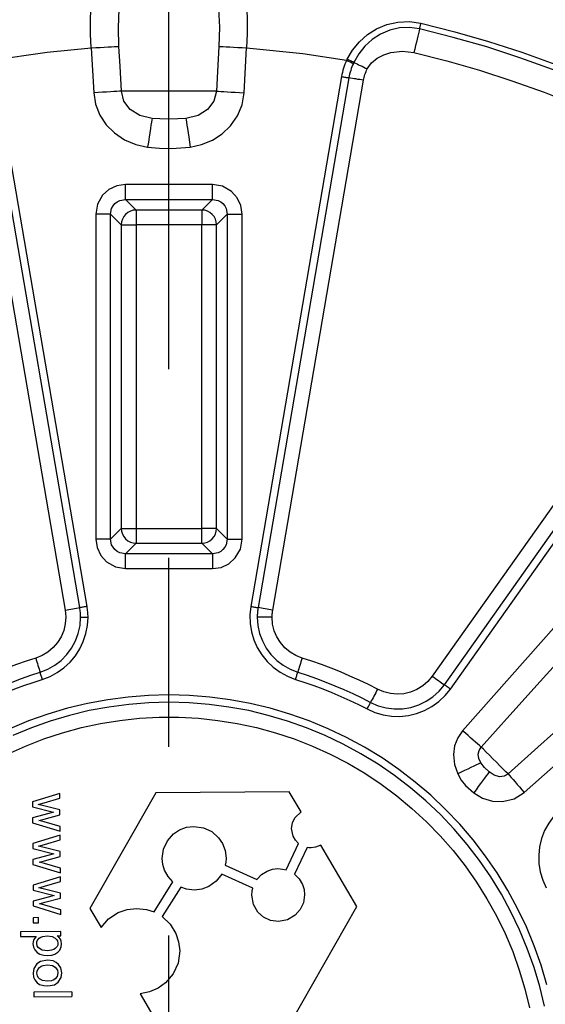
# Model space of a CAD drawing. Header units: millimetres. Extents: x 196 to 1773810, y -221320 to 153872.
# Tile 222 of 256: x 1163895 to 1164071, y -195476 to -195145. Entities that reach past the tile are written whole.
import ezdxf

# ---------------------------------------------------------------- set-up
doc = ezdxf.new("R2010")
doc.units = ezdxf.units.MM
doc.linetypes.add('CENTER', pattern=[50.8, 31.75, -6.35, 6.35, -6.35])
doc.layers.get('Defpoints').update_dxf_attribs({"lineweight": 18})
doc.layers.add('00_Основной', color=163, linetype='Continuous', lineweight=40)
doc.layers.add('ТМ-размеры', color=25, linetype='Continuous', lineweight=20)
doc.styles.add('SFINKS', font='SFINKS.shx', dxfattribs={"width": 0.7, "oblique": 15})
doc.dimstyles.new('кира-50', dxfattribs={"dimtxt": 150, "dimasz": 40, "dimexe": 15, "dimexo": 0, "dimgap": 20, "dimtad": 1, "dimdec": 0, "dimrnd": 5, "dimdsep": 46, "dimtxsty": 'SFINKS', "dimblk1": 'OBLIQUE', "dimblk2": 'OBLIQUE', "dimsah": 1, "dimcen": 2.5, "dimclrd": 252, "dimclre": 252, "dimclrt": 252, "dimadec": 0, "dimazin": 0, "dimtfac": 1, "dimtdec": 0, "dimtofl": 0, "dimtmove": 0, "dimatfit": 3, "dimldrblk": 'OBLIQUE', "dimfxl": 15, "dimtfill": 1, "dimtolj": 1, "dimtzin": 0, "dimlwd": 20, "dimlwe": 20, "dimarcsym": 0})

# ---------------------------------------------------------------- blocks, each defined once
blk = doc.blocks.new('_Oblique')
at = {"color": 0, "linetype": 'ByBlock', "lineweight": -2}
blk.add_line((-0.5, -0.5), (0.5, 0.5), dxfattribs=at)
blk = doc.blocks.new('*D60')
at = {"layer": 'Defpoints', "color": 0, "linetype": 'ByBlock', "lineweight": 50, "transparency": 16777216}
for p in [(1164814.67, -194508.84), (1163074.58, -195856.77), (1164814.67, -195857.67)]:
    blk.add_point(p, dxfattribs=at)
at = {"layer": 'ТМ-размеры', "color": 252, "linetype": 'ByBlock', "lineweight": 20, "transparency": 16777216}
for p, q in [((1163074.58, -195856.77), (1163074.58, -194493.84)), ((1164814.67, -195857.67), (1164814.67, -194493.84)), ((1163074.58, -194508.84), (1164814.67, -194508.84))]:
    blk.add_line(p, q, dxfattribs=at)
at = {"layer": 'ТМ-размеры', "color": 252, "linetype": 'ByBlock', "lineweight": 20, "transparency": 16777216, "xscale": 40, "yscale": 40, "zscale": 40, "rotation": 180}
blk.add_blockref('_Oblique', (1163074.58, -194508.84), dxfattribs=at)
at = {"layer": 'ТМ-размеры', "color": 252, "linetype": 'ByBlock', "lineweight": 20, "transparency": 16777216, "xscale": 40, "yscale": 40, "zscale": 40}
blk.add_blockref('_Oblique', (1164814.67, -194508.84), dxfattribs=at)
at = {"layer": 'ТМ-размеры', "color": 252, "linetype": 'ByBlock', "transparency": 16777216, "insert": (1163944.63, -194413.84), "char_height": 150, "attachment_point": 5, "style": 'SFINKS', "bg_fill": 3, "box_fill_scale": 1.1, "bg_fill_color": 256, "bg_fill_true_color": 13158600, "bg_fill_transparency": 0}
blk.add_mtext('\\A1;1740', dxfattribs=at)
blk = doc.blocks.new('*D61')
at = {"layer": 'Defpoints', "color": 0, "linetype": 'ByBlock', "lineweight": 50, "transparency": 16777216}
for p in [(1163944.68, -194978.27), (1163944.68, -203390.23), (1165379.01, -203390.23)]:
    blk.add_point(p, dxfattribs=at)
at = {"layer": 'ТМ-размеры', "color": 252, "linetype": 'ByBlock', "lineweight": 20, "transparency": 16777216}
for p, q in [((1163944.68, -194978.27), (1165394.01, -194978.27)), ((1165379.01, -194978.27), (1165379.01, -203390.23)), ((1163944.68, -203390.23), (1165394.01, -203390.23))]:
    blk.add_line(p, q, dxfattribs=at)
at = {"layer": 'ТМ-размеры', "color": 252, "linetype": 'ByBlock', "lineweight": 20, "transparency": 16777216, "xscale": 40, "yscale": 40, "zscale": 40}
for p, rotation in [((1165379.01, -194978.27), 90), ((1165379.01, -203390.23), 270)]:
    blk.add_blockref('_Oblique', p, dxfattribs=dict(at, rotation=rotation))
at = {"layer": 'ТМ-размеры', "color": 252, "linetype": 'ByBlock', "transparency": 16777216, "insert": (1165284.01, -199184.25), "char_height": 150, "attachment_point": 5, "rotation": 90, "style": 'SFINKS', "bg_fill": 3, "box_fill_scale": 1.1, "bg_fill_color": 256, "bg_fill_true_color": 13158600, "bg_fill_transparency": 0}
blk.add_mtext('\\A1;8410', dxfattribs=at)

msp = doc.modelspace()

# ---------------------------------------------------------------- linework, layer by layer
at = {"color": 252, "linetype": 'CENTER', "lineweight": 25, "ltscale": 10}
msp.add_line((1163944.68, -203390.23, 0.2), (1163944.68, -194978.28, 0.2), dxfattribs=at)
at = {"layer": '00_Основной', "color": 252, "lineweight": 25, "ltscale": 10}
for p, q in [((1163918.58, -195154.23, 0.2), (1163919.42, -195169.3, 0.2)), ((1163969.93, -195169.3, 0.2), (1163970.78, -195154.23, 0.2)), ((1163879.29, -195165.12, 0.2), (1163909.8, -195343.29, 0.2)), ((1163914.71, -195342.44, 0.2), (1163884.2, -195164.29, 0.2)), ((1163917.18, -195342.02, 0.2), (1163886.66, -195163.87, 0.2)), ((1164002.69, -195163.87, 0.2), (1163972.17, -195342.02, 0.2)), ((1164005.15, -195164.29, 0.2), (1163974.64, -195342.44, 0.2)), ((1163979.55, -195343.29, 0.2), (1164010.06, -195165.12, 0.2)), ((1163959.3, -195200.17, 0.2), (1163930.05, -195200.17, 0.2)), ((1163930.05, -195205.16, 0.2), (1163959.3, -195205.16, 0.2)), ((1163930.05, -195205.16, 0.2), (1163933.63, -195208.74, 0.2)), ((1163959.3, -195205.16, 0.2), (1163955.72, -195208.74, 0.2)), ((1163920.1, -195210.14, 0.2), (1163920.1, -195319.37, 0.2)), ((1163925.07, -195319.37, 0.2), (1163925.07, -195210.14, 0.2)), ((1163925.07, -195210.14, 0.2), (1163928.65, -195213.71, 0.2)), ((1163955.72, -195208.74, 0.2), (1163933.63, -195208.74, 0.2)), ((1163964.28, -195210.14, 0.2), (1163960.7, -195213.71, 0.2)), ((1163964.28, -195210.14, 0.2), (1163964.28, -195319.37, 0.2)), ((1163969.26, -195319.37, 0.2), (1163969.26, -195210.14, 0.2)), ((1163928.65, -195213.71, 0.2), (1163928.65, -195315.8, 0.2)), ((1163933.63, -195213.71, 0.2), (1163933.63, -195315.8, 0.2)), ((1163955.72, -195213.71, 0.2), (1163933.63, -195213.71, 0.2)), ((1163955.72, -195315.8, 0.2), (1163955.72, -195213.71, 0.2)), ((1163960.7, -195315.8, 0.2), (1163960.7, -195213.71, 0.2)), ((1164137.54, -195217.92, 0.2), (1164033.13, -195365.47, 0.2)), ((1164037.21, -195368.36, 0.2), (1164141.6, -195220.8, 0.2)), ((1164039.24, -195369.8, 0.2), (1164143.65, -195222.24, 0.2)), ((1163925.07, -195319.37, 0.2), (1163928.65, -195315.8, 0.2)), ((1163933.63, -195315.8, 0.2), (1163955.72, -195315.8, 0.2)), ((1163964.28, -195319.37, 0.2), (1163960.7, -195315.8, 0.2)), ((1163933.63, -195320.78, 0.2), (1163930.05, -195324.35, 0.2)), ((1163933.63, -195320.78, 0.2), (1163955.72, -195320.78, 0.2)), ((1163959.3, -195324.35, 0.2), (1163955.72, -195320.78, 0.2)), ((1163959.3, -195324.35, 0.2), (1163930.05, -195324.35, 0.2)), ((1163930.05, -195329.33, 0.2), (1163959.3, -195329.33, 0.2)), ((1163908.04, -195404.91, 0.2), (1163898.81, -195407.78, 0.2)), ((1163902.72, -195408.06, 0.2), (1163908.04, -195406.55, 0.2)), ((1163908.04, -195406.55, 0.2), (1163908.04, -195404.91, 0.2)), ((1163940.27, -195404.67, 0.2), (1163918.14, -195443.66, 0.2)), ((1163985.1, -195404.33, 0.2), (1163940.27, -195404.67, 0.2)), ((1163989.09, -195411.12, 0.2), (1163985.1, -195404.33, 0.2)), ((1163898.81, -195407.78, 0.2), (1163898.82, -195409.43, 0.2)), ((1163898.82, -195409.43, 0.2), (1163905.95, -195411.25, 0.2)), ((1163900.74, -195408.6, 0.2), (1163902.72, -195408.06, 0.2)), ((1163908.06, -195410.48, 0.2), (1163902.65, -195409.06, 0.2)), ((1163904.37, -195411.63, 0.2), (1163898.85, -195413.14, 0.2)), ((1163898.85, -195413.14, 0.2), (1163898.86, -195414.76, 0.2)), ((1163902.73, -195413.52, 0.2), (1163908.08, -195412.1, 0.2)), ((1163905.95, -195411.25, 0.2), (1163904.37, -195411.63, 0.2)), ((1163908.08, -195412.1, 0.2), (1163908.06, -195410.48, 0.2)), ((1163898.86, -195414.76, 0.2), (1163908.12, -195417.58, 0.2)), ((1163900.97, -195413.98, 0.2), (1163902.73, -195413.52, 0.2)), ((1163902.76, -195414.51, 0.2), (1163900.97, -195413.98, 0.2)), ((1163908.11, -195416.06, 0.2), (1163902.76, -195414.51, 0.2)), ((1163908.12, -195417.58, 0.2), (1163908.11, -195416.06, 0.2)), ((1163908.14, -195418.91, 0.2), (1163898.92, -195421.78, 0.2)), ((1163908.15, -195420.55, 0.2), (1163908.14, -195418.91, 0.2)), ((1163898.92, -195421.78, 0.2), (1163898.92, -195423.44, 0.2)), ((1163900.84, -195422.61, 0.2), (1163902.83, -195422.07, 0.2)), ((1163908.18, -195424.48, 0.2), (1163902.76, -195423.07, 0.2)), ((1163902.83, -195422.07, 0.2), (1163908.15, -195420.55, 0.2)), ((1163984.04, -195430.6, 0.2), (1163988.22, -195421.7, 0.2)), ((1163991.07, -195423.07, 0.2), (1163986.83, -195432.08, 0.2)), ((1164007.8, -195442.98, 0.2), (1163995.67, -195422.31, 0.2)), ((1163898.92, -195423.44, 0.2), (1163906.05, -195425.25, 0.2)), ((1163904.47, -195425.63, 0.2), (1163898.95, -195427.14, 0.2)), ((1163902.83, -195427.53, 0.2), (1163908.19, -195426.09, 0.2)), ((1163906.05, -195425.25, 0.2), (1163904.47, -195425.63, 0.2)), ((1163908.19, -195426.09, 0.2), (1163908.18, -195424.48, 0.2)), ((1163898.95, -195427.14, 0.2), (1163898.96, -195428.76, 0.2)), ((1163898.96, -195428.76, 0.2), (1163908.23, -195431.6, 0.2)), ((1163901.08, -195428, 0.2), (1163902.83, -195427.53, 0.2)), ((1163902.87, -195428.5, 0.2), (1163901.08, -195428, 0.2)), ((1163908.22, -195430.07, 0.2), (1163902.87, -195428.5, 0.2)), ((1163963.61, -195429.08, 0.2), (1163974.19, -195433.87, 0.2)), ((1163908.23, -195432.92, 0.2), (1163899.02, -195435.77, 0.2)), ((1163908.23, -195431.6, 0.2), (1163908.22, -195430.07, 0.2)), ((1163908.25, -195434.56, 0.2), (1163908.23, -195432.92, 0.2)), ((1163972.82, -195436.73, 0.2), (1163962.45, -195432.03, 0.2)), ((1163899.02, -195435.77, 0.2), (1163899.03, -195437.44, 0.2)), ((1163900.95, -195436.6, 0.2), (1163902.93, -195436.07, 0.2)), ((1163902.93, -195436.07, 0.2), (1163908.25, -195434.56, 0.2)), ((1163939.67, -195444.75, 0.2), (1163945.99, -195434.67, 0.2)), ((1163948.63, -195436.42, 0.2), (1163942.42, -195446.33, 0.2)), ((1163899.03, -195437.44, 0.2), (1163906.16, -195439.26, 0.2)), ((1163904.58, -195439.64, 0.2), (1163899.06, -195441.15, 0.2)), ((1163908.28, -195438.5, 0.2), (1163902.86, -195437.07, 0.2)), ((1163906.16, -195439.26, 0.2), (1163904.58, -195439.64, 0.2)), ((1163908.29, -195440.1, 0.2), (1163908.28, -195438.5, 0.2)), ((1163899.06, -195441.15, 0.2), (1163899.08, -195442.76, 0.2)), ((1163899.08, -195442.76, 0.2), (1163908.33, -195445.6, 0.2)), ((1163901.18, -195442, 0.2), (1163902.94, -195441.53, 0.2)), ((1163902.97, -195442.52, 0.2), (1163901.18, -195442, 0.2)), ((1163902.94, -195441.53, 0.2), (1163908.29, -195440.1, 0.2)), ((1163908.32, -195444.07, 0.2), (1163902.97, -195442.52, 0.2)), ((1163985.69, -195481.97, 0.2), (1164007.8, -195442.98, 0.2)), ((1163908.33, -195445.6, 0.2), (1163908.32, -195444.07, 0.2)), ((1163918.14, -195443.66, 0.2), (1163921.88, -195450.01, 0.2)), ((1163900.88, -195446.68, 0.2), (1163899.1, -195446.7, 0.2)), ((1163899.1, -195446.7, 0.2), (1163899.12, -195448.47, 0.2)), ((1163899.12, -195448.47, 0.2), (1163900.9, -195448.46, 0.2)), ((1163900.9, -195448.46, 0.2), (1163900.88, -195446.68, 0.2)), ((1163908.38, -195451.38, 0.2), (1163894.83, -195451.48, 0.2)), ((1163894.83, -195451.48, 0.2), (1163894.84, -195453.04, 0.2)), ((1163894.84, -195453.04, 0.2), (1163900.12, -195453.02, 0.2)), ((1163907.18, -195452.82, 0.2), (1163908.39, -195452.8, 0.2)), ((1163908.39, -195452.8, 0.2), (1163908.38, -195451.38, 0.2)), ((1163912.04, -195471.64, 0.2), (1163899.29, -195471.73, 0.2)), ((1163899.29, -195471.73, 0.2), (1163899.3, -195473.3, 0.2)), ((1163912.04, -195471.64, 0.2), (1163912.04, -195473.21, 0.2)), ((1163934.96, -195472.29, 0.2), (1163940.86, -195482.31, 0.2)), ((1163899.3, -195473.3, 0.2), (1163912.04, -195473.21, 0.2))]:
    msp.add_line(p, q, dxfattribs=at)
at = {"layer": '00_Основной', "color": 252, "lineweight": 25, "ltscale": 10, "elevation": 0.2}
for points in [[(1163918.58, -195154.23), (1163918.38, -195149.6), (1163918.34, -195145.21), (1163918.46, -195141.13)], [(1163927.9, -195153.71), (1163927.73, -195147.33), (1163927.99, -195141.24)], [(1163961.35, -195141.2), (1163961.62, -195147.3), (1163961.45, -195153.71)], [(1163970.89, -195141.01), (1163971.02, -195145.11), (1163970.99, -195149.54), (1163970.78, -195154.23)], [(1164004.56, -195158.05), (1164006.4, -195154.98), (1164008.66, -195152.21), (1164011.39, -195149.77), (1164014.43, -195147.84), (1164017.92, -195146.36), (1164021.56, -195145.54), (1164025.48, -195145.37), (1164029.33, -195145.92)], [(1164028.88, -195147.81), (1164025.54, -195147.34), (1164022.15, -195147.51), (1164018.88, -195148.29), (1164015.8, -195149.61), (1164013, -195151.42), (1164010.52, -195153.65), (1164008.43, -195156.23), (1164006.82, -195159.1)], [(1164028.88, -195147.81), (1164028.72, -195148.53), (1164028.52, -195149.36), (1164028.3, -195150.28), (1164028.06, -195151.28), (1164027.81, -195152.35), (1164027.54, -195153.47), (1164027.27, -195154.61), (1164027.01, -195155.77)], [(1164028.88, -195147.81), (1164028.94, -195147.61), (1164028.98, -195147.41), (1164029.04, -195147.2), (1164029.08, -195146.96), (1164029.15, -195146.72), (1164029.21, -195146.47), (1164029.26, -195146.2), (1164029.33, -195145.92)], [(1164136.47, -195192.37), (1164126.42, -195186.39), (1164116.19, -195180.73), (1164105.77, -195175.41), (1164095.19, -195170.41), (1164084.47, -195165.77), (1164073.59, -195161.47), (1164062.58, -195157.52), (1164051.46, -195153.92), (1164040.23, -195150.69), (1164028.88, -195147.81)], [(1164029.33, -195145.92), (1164040.74, -195148.81), (1164052.03, -195152.07), (1164063.22, -195155.68), (1164074.28, -195159.65), (1164085.21, -195163.98), (1164096, -195168.65), (1164106.64, -195173.66), (1164117.09, -195179.02), (1164127.39, -195184.71), (1164137.5, -195190.72)], [(1163884.96, -195158.39), (1163903.75, -195155.65), (1163918.58, -195154.23)], [(1163918.58, -195154.23), (1163920.09, -195154.14), (1163921.54, -195154.06), (1163922.94, -195153.99), (1163924.24, -195153.92), (1163925.41, -195153.85), (1163926.42, -195153.79), (1163927.27, -195153.75), (1163927.9, -195153.71)], [(1163928.71, -195168.78), (1163928.26, -195160.34), (1163927.9, -195153.71)], [(1163961.45, -195153.71), (1163961, -195162.14), (1163960.64, -195168.78)], [(1163961.45, -195153.71), (1163962.08, -195153.75), (1163962.93, -195153.79), (1163963.94, -195153.85), (1163965.12, -195153.92), (1163966.42, -195153.99), (1163967.81, -195154.06), (1163969.26, -195154.14), (1163970.78, -195154.23)], [(1163970.78, -195154.23), (1163989.66, -195156.16), (1164004.39, -195158.39)], [(1164004.39, -195158.39), (1164004.1, -195159.04), (1164003.83, -195159.72), (1164003.58, -195160.38), (1164003.36, -195161.07), (1164003.16, -195161.76), (1164002.98, -195162.46), (1164002.82, -195163.16), (1164002.69, -195163.87)], [(1164004.39, -195158.39), (1164004.49, -195158.19), (1164004.56, -195158.05)], [(1164004.39, -195158.39), (1164004.68, -195158.53), (1164004.98, -195158.66), (1164005.28, -195158.8), (1164005.56, -195158.93), (1164005.84, -195159.07), (1164006.12, -195159.2), (1164006.39, -195159.31), (1164006.66, -195159.44)], [(1164006.82, -195159.1), (1164006.55, -195158.97), (1164006.28, -195158.86), (1164006.01, -195158.73), (1164005.73, -195158.59), (1164005.44, -195158.46), (1164005.15, -195158.32), (1164004.85, -195158.19), (1164004.56, -195158.05)], [(1164011.3, -195161.27), (1164012.74, -195159.25), (1164014.67, -195157.68), (1164016.9, -195156.56), (1164019.26, -195155.81), (1164023.14, -195155.34), (1164027.01, -195155.77)], [(1164027.01, -195155.77), (1164038.08, -195158.59), (1164049.06, -195161.75), (1164059.94, -195165.26), (1164070.71, -195169.13), (1164081.34, -195173.34), (1164091.82, -195177.88), (1164102.16, -195182.76), (1164112.34, -195187.97), (1164122.34, -195193.48), (1164132.18, -195199.34)], [(1164006.66, -195159.44), (1164006.39, -195160.01), (1164006.16, -195160.61), (1164005.94, -195161.2), (1164005.74, -195161.8), (1164005.56, -195162.43), (1164005.4, -195163.03), (1164005.26, -195163.66), (1164005.15, -195164.29)], [(1164006.82, -195159.1), (1164006.73, -195159.28), (1164006.66, -195159.44)], [(1164006.82, -195159.1), (1164007.34, -195159.35), (1164007.87, -195159.6), (1164008.42, -195159.87), (1164008.97, -195160.14), (1164009.55, -195160.42), (1164010.13, -195160.7), (1164010.71, -195160.99), (1164011.3, -195161.27)], [(1164010.06, -195165.12), (1164010.16, -195164.63), (1164010.27, -195164.14), (1164010.4, -195163.64), (1164010.55, -195163.16), (1164010.71, -195162.68), (1164010.89, -195162.2), (1164011.09, -195161.74), (1164011.3, -195161.27)], [(1164002.69, -195163.87), (1164003, -195163.92), (1164003.33, -195163.98), (1164003.65, -195164.02), (1164003.96, -195164.08), (1164004.27, -195164.14), (1164004.57, -195164.19), (1164004.87, -195164.23), (1164005.15, -195164.29)], [(1164010.06, -195165.12), (1164009.42, -195165.02), (1164008.78, -195164.91), (1164008.14, -195164.8), (1164007.52, -195164.68), (1164006.9, -195164.58), (1164006.31, -195164.49), (1164005.71, -195164.39), (1164005.15, -195164.29)], [(1163928.71, -195168.78), (1163928.06, -195168.82), (1163927.23, -195168.86), (1163926.21, -195168.92), (1163925.04, -195168.99), (1163923.76, -195169.06), (1163922.37, -195169.14), (1163920.92, -195169.22), (1163919.42, -195169.3)], [(1163919.42, -195169.3), (1163920.06, -195173.15), (1163921.48, -195176.8), (1163923.6, -195180.06), (1163926.35, -195182.84), (1163929.77, -195185.1), (1163933.52, -195186.67), (1163937.5, -195187.59)], [(1163939, -195177.92), (1163934.85, -195176.95), (1163931.7, -195174.98), (1163929.58, -195172.15), (1163928.71, -195168.78)], [(1163960.64, -195168.78), (1163959.51, -195168.78), (1163958.08, -195168.78), (1163956.32, -195168.78), (1163954.32, -195168.78), (1163952.1, -195168.78), (1163949.72, -195168.78), (1163947.22, -195168.78), (1163944.68, -195168.78), (1163942.13, -195168.78), (1163939.63, -195168.78), (1163937.25, -195168.78), (1163935.03, -195168.78), (1163933.03, -195168.78), (1163931.28, -195168.78), (1163929.84, -195168.78), (1163928.71, -195168.78)], [(1163960.64, -195168.78), (1163959.77, -195172.15), (1163957.66, -195174.98), (1163954.52, -195176.95), (1163950.36, -195177.92)], [(1163951.85, -195187.59), (1163955.67, -195186.73), (1163959.29, -195185.27), (1163962.58, -195183.17), (1163965.4, -195180.48), (1163967.71, -195177.12), (1163969.25, -195173.32), (1163969.93, -195169.3)], [(1163960.64, -195168.78), (1163961.29, -195168.82), (1163962.12, -195168.86), (1163963.14, -195168.92), (1163964.31, -195168.99), (1163965.6, -195169.06), (1163966.98, -195169.14), (1163968.43, -195169.22), (1163969.93, -195169.3)], [(1163939, -195177.92), (1163938.91, -195178.42), (1163938.8, -195179.16), (1163938.64, -195180.16), (1163938.46, -195181.36), (1163938.25, -195182.76), (1163938.01, -195184.28), (1163937.76, -195185.92), (1163937.5, -195187.59)], [(1163950.36, -195177.92), (1163947.69, -195178.1), (1163944.67, -195178.16), (1163941.65, -195178.1), (1163939, -195177.92)], [(1163950.36, -195177.92), (1163950.44, -195178.42), (1163950.55, -195179.16), (1163950.71, -195180.16), (1163950.89, -195181.36), (1163951.1, -195182.76), (1163951.34, -195184.28), (1163951.6, -195185.92), (1163951.85, -195187.59)], [(1163937.5, -195187.59), (1163941.49, -195187.98), (1163945.53, -195188.05), (1163951.85, -195187.59)], [(1163930.05, -195200.17), (1163927.17, -195200.6), (1163924.53, -195201.84), (1163922.37, -195203.79), (1163920.68, -195206.76), (1163920.1, -195210.14)], [(1163930.05, -195205.16), (1163930.05, -195204.98), (1163930.05, -195204.66), (1163930.05, -195204.18), (1163930.05, -195203.56), (1163930.05, -195202.81), (1163930.05, -195202), (1163930.05, -195201.09), (1163930.05, -195200.17)], [(1163969.26, -195210.14), (1163968.83, -195207.26), (1163967.6, -195204.62), (1163965.65, -195202.46), (1163962.68, -195200.77), (1163959.3, -195200.17)], [(1163959.3, -195205.16), (1163959.3, -195204.98), (1163959.3, -195204.66), (1163959.3, -195204.18), (1163959.3, -195203.56), (1163959.3, -195202.81), (1163959.3, -195202), (1163959.3, -195201.09), (1163959.3, -195200.17)], [(1163925.07, -195210.14), (1163925.43, -195208.22), (1163925.9, -195207.34), (1163926.52, -195206.6), (1163927.27, -195205.99), (1163928.13, -195205.52), (1163930.05, -195205.16)], [(1163959.3, -195205.16), (1163961.22, -195205.52), (1163962.08, -195205.99), (1163962.83, -195206.6), (1163963.45, -195207.34), (1163963.92, -195208.22), (1163964.28, -195210.14)], [(1163925.07, -195210.14), (1163924.91, -195210.14), (1163924.58, -195210.14), (1163924.1, -195210.14), (1163923.47, -195210.14), (1163922.74, -195210.14), (1163921.91, -195210.14), (1163921.02, -195210.14), (1163920.1, -195210.14)], [(1163933.63, -195208.74), (1163932.66, -195208.84), (1163931.73, -195209.12), (1163930.88, -195209.59), (1163930.12, -195210.21), (1163929.5, -195210.96), (1163929.05, -195211.82), (1163928.75, -195212.75), (1163928.65, -195213.71)], [(1163933.63, -195208.74), (1163933.63, -195208.9), (1163933.63, -195209.23), (1163933.63, -195209.71), (1163933.63, -195210.33), (1163933.63, -195211.07), (1163933.63, -195211.9), (1163933.63, -195212.79), (1163933.63, -195213.71)], [(1163960.7, -195213.71), (1163960.6, -195212.75), (1163960.32, -195211.82), (1163959.85, -195210.96), (1163959.23, -195210.21), (1163958.47, -195209.59), (1163957.62, -195209.12), (1163956.69, -195208.84), (1163955.72, -195208.74)], [(1163955.72, -195208.74), (1163955.72, -195208.9), (1163955.72, -195209.23), (1163955.72, -195209.71), (1163955.72, -195210.33), (1163955.72, -195211.07), (1163955.72, -195211.9), (1163955.72, -195212.79), (1163955.72, -195213.71)], [(1163964.28, -195210.14), (1163964.44, -195210.14), (1163964.78, -195210.14), (1163965.25, -195210.14), (1163965.88, -195210.14), (1163966.61, -195210.14), (1163967.44, -195210.14), (1163968.33, -195210.14), (1163969.26, -195210.14)], [(1163928.65, -195213.71), (1163928.82, -195213.71), (1163929.15, -195213.71), (1163929.63, -195213.71), (1163930.26, -195213.71), (1163931, -195213.71), (1163931.81, -195213.71), (1163932.71, -195213.71), (1163933.63, -195213.71)], [(1163960.7, -195213.71), (1163960.53, -195213.71), (1163960.2, -195213.71), (1163959.72, -195213.71), (1163959.1, -195213.71), (1163958.36, -195213.71), (1163957.54, -195213.71), (1163956.64, -195213.71), (1163955.72, -195213.71)], [(1164173.03, -195238), (1164100.29, -195319.57), (1164043.36, -195383.86)], [(1164049.57, -195389.32), (1164059.2, -195378.62), (1164069.38, -195367.32), (1164080.11, -195355.4), (1164090.04, -195344.33), (1164097.94, -195335.56), (1164106.11, -195326.46), (1164114.57, -195317.04), (1164121.83, -195308.96), (1164135.3, -195293.97), (1164149.48, -195278.2), (1164164.38, -195261.61), (1164179.98, -195244.23)], [(1164203.71, -195267.95), (1164187.17, -195282.8), (1164171.35, -195297), (1164156.26, -195310.56), (1164147.7, -195318.26), (1164139.39, -195325.72), (1164131.34, -195332.96), (1164121.96, -195341.38), (1164111.15, -195351.11), (1164100.78, -195360.42), (1164090.18, -195369.96), (1164079.12, -195379.91), (1164068.61, -195389.38), (1164058.62, -195398.36)], [(1164064.08, -195404.57), (1164145.85, -195332.07), (1164209.93, -195274.91)], [(1163928.65, -195315.8), (1163928.75, -195316.78), (1163929.05, -195317.7), (1163929.5, -195318.55), (1163930.12, -195319.32), (1163930.88, -195319.94), (1163931.73, -195320.39), (1163932.66, -195320.68), (1163933.63, -195320.78)], [(1163928.65, -195315.8), (1163928.82, -195315.8), (1163929.15, -195315.8), (1163929.63, -195315.8), (1163930.26, -195315.8), (1163931, -195315.8), (1163931.81, -195315.8), (1163932.71, -195315.8), (1163933.63, -195315.8)], [(1163933.63, -195315.8), (1163933.63, -195316.72), (1163933.63, -195317.61), (1163933.63, -195318.44), (1163933.63, -195319.17), (1163933.63, -195319.81), (1163933.63, -195320.29), (1163933.63, -195320.61), (1163933.63, -195320.78)], [(1163955.72, -195320.78), (1163956.69, -195320.68), (1163957.62, -195320.39), (1163958.47, -195319.94), (1163959.23, -195319.32), (1163959.85, -195318.55), (1163960.32, -195317.7), (1163960.6, -195316.78), (1163960.7, -195315.8)], [(1163955.72, -195320.78), (1163955.72, -195320.61), (1163955.72, -195320.29), (1163955.72, -195319.81), (1163955.72, -195319.17), (1163955.72, -195318.44), (1163955.72, -195317.61), (1163955.72, -195316.72), (1163955.72, -195315.8)], [(1163960.7, -195315.8), (1163960.53, -195315.8), (1163960.2, -195315.8), (1163959.72, -195315.8), (1163959.1, -195315.8), (1163958.36, -195315.8), (1163957.54, -195315.8), (1163956.64, -195315.8), (1163955.72, -195315.8)], [(1163920.1, -195319.37), (1163920.52, -195322.26), (1163921.75, -195324.9), (1163923.7, -195327.06), (1163926.68, -195328.76), (1163930.05, -195329.33)], [(1163925.07, -195319.37), (1163924.91, -195319.37), (1163924.58, -195319.37), (1163924.1, -195319.37), (1163923.47, -195319.37), (1163922.74, -195319.37), (1163921.91, -195319.37), (1163921.02, -195319.37), (1163920.1, -195319.37)], [(1163930.05, -195324.35), (1163928.13, -195323.98), (1163927.27, -195323.53), (1163926.52, -195322.91), (1163925.9, -195322.16), (1163925.43, -195321.3), (1163925.07, -195319.37)], [(1163959.3, -195329.33), (1163962.18, -195328.91), (1163964.82, -195327.68), (1163966.98, -195325.74), (1163968.67, -195322.76), (1163969.26, -195319.37)], [(1163964.28, -195319.37), (1163963.92, -195321.3), (1163963.45, -195322.16), (1163962.83, -195322.91), (1163962.08, -195323.53), (1163961.22, -195323.98), (1163959.3, -195324.35)], [(1163964.28, -195319.37), (1163964.44, -195319.37), (1163964.78, -195319.37), (1163965.25, -195319.37), (1163965.88, -195319.37), (1163966.61, -195319.37), (1163967.44, -195319.37), (1163968.33, -195319.37), (1163969.26, -195319.37)], [(1163930.05, -195329.33), (1163930.05, -195328.42), (1163930.05, -195327.53), (1163930.05, -195326.7), (1163930.05, -195325.96), (1163930.05, -195325.34), (1163930.05, -195324.86), (1163930.05, -195324.52), (1163930.05, -195324.35)], [(1163959.3, -195324.35), (1163959.3, -195324.52), (1163959.3, -195324.86), (1163959.3, -195325.34), (1163959.3, -195325.96), (1163959.3, -195326.7), (1163959.3, -195327.53), (1163959.3, -195328.42), (1163959.3, -195329.33)], [(1163909.8, -195343.29), (1163910.01, -195345.56), (1163909.84, -195347.86), (1163909.32, -195350.09), (1163908.44, -195352.21), (1163907.26, -195354.16), (1163905.76, -195355.9), (1163904.02, -195357.37), (1163902.04, -195358.56), (1163899.92, -195359.42)], [(1163909.8, -195343.29), (1163910.45, -195343.18), (1163911.08, -195343.06), (1163911.72, -195342.95), (1163912.34, -195342.85), (1163912.96, -195342.74), (1163913.57, -195342.64), (1163914.15, -195342.54), (1163914.71, -195342.44)], [(1163917.18, -195342.02), (1163916.86, -195342.07), (1163916.53, -195342.13), (1163916.22, -195342.19), (1163915.91, -195342.24), (1163915.6, -195342.29), (1163915.29, -195342.34), (1163915.01, -195342.4), (1163914.71, -195342.44)], [(1163914.99, -195345.7), (1163914.99, -195345.29), (1163914.98, -195344.88), (1163914.95, -195344.48), (1163914.92, -195344.06), (1163914.88, -195343.66), (1163914.84, -195343.26), (1163914.78, -195342.85), (1163914.71, -195342.44)], [(1163917.49, -195345.7), (1163917.49, -195345.25), (1163917.46, -195344.78), (1163917.45, -195344.32), (1163917.41, -195343.85), (1163917.36, -195343.4), (1163917.31, -195342.94), (1163917.25, -195342.48), (1163917.18, -195342.02)], [(1163972.17, -195342.02), (1163971.88, -195344.86), (1163971.96, -195347.72), (1163972.4, -195350.53), (1163973.22, -195353.26), (1163974.37, -195355.88), (1163975.87, -195358.3), (1163977.66, -195360.53), (1163979.74, -195362.5), (1163982.04, -195364.17), (1163984.55, -195365.53), (1163987.21, -195366.56)], [(1163972.17, -195342.02), (1163972.5, -195342.07), (1163972.82, -195342.13), (1163973.13, -195342.19), (1163973.46, -195342.24), (1163973.75, -195342.29), (1163974.06, -195342.34), (1163974.36, -195342.4), (1163974.64, -195342.44)], [(1163974.64, -195342.44), (1163974.57, -195342.85), (1163974.51, -195343.26), (1163974.47, -195343.66), (1163974.43, -195344.06), (1163974.4, -195344.48), (1163974.37, -195344.88), (1163974.36, -195345.29), (1163974.36, -195345.7)], [(1163979.55, -195343.29), (1163978.9, -195343.18), (1163978.27, -195343.06), (1163977.63, -195342.95), (1163977.01, -195342.85), (1163976.39, -195342.74), (1163975.78, -195342.64), (1163975.2, -195342.54), (1163974.64, -195342.44)], [(1163979.34, -195345.7), (1163979.35, -195345.4), (1163979.35, -195345.1), (1163979.38, -195344.8), (1163979.4, -195344.49), (1163979.42, -195344.19), (1163979.47, -195343.88), (1163979.51, -195343.58), (1163979.55, -195343.29)], [(1163901.4, -195364.17), (1163903.94, -195363.18), (1163906.32, -195361.84), (1163908.47, -195360.19), (1163910.38, -195358.25), (1163912, -195356.04), (1163913.28, -195353.65), (1163914.23, -195351.09), (1163914.81, -195348.42), (1163914.99, -195345.7)], [(1163902.14, -195366.56), (1163904.74, -195365.57), (1163907.18, -195364.26), (1163909.42, -195362.65), (1163911.46, -195360.77), (1163913.24, -195358.66), (1163914.74, -195356.33), (1163915.92, -195353.82), (1163916.78, -195351.19), (1163917.31, -195348.47), (1163917.49, -195345.7)], [(1163914.99, -195345.7), (1163915.29, -195345.7), (1163915.59, -195345.7), (1163915.88, -195345.7), (1163916.19, -195345.7), (1163916.52, -195345.7), (1163916.84, -195345.7), (1163917.17, -195345.7), (1163917.49, -195345.7)], [(1163979.34, -195345.7), (1163978.69, -195345.7), (1163978.04, -195345.7), (1163977.41, -195345.7), (1163976.76, -195345.7), (1163976.14, -195345.7), (1163975.53, -195345.7), (1163974.94, -195345.7), (1163974.36, -195345.7)], [(1163974.36, -195345.7), (1163974.56, -195348.42), (1163975.12, -195351.09), (1163976.07, -195353.65), (1163977.35, -195356.04), (1163978.97, -195358.25), (1163980.88, -195360.19), (1163983.04, -195361.84), (1163985.41, -195363.18), (1163987.95, -195364.17)], [(1163989.43, -195359.42), (1163987.33, -195358.57), (1163985.38, -195357.4), (1163983.63, -195355.93), (1163982.13, -195354.21), (1163980.95, -195352.28), (1163980.06, -195350.19), (1163979.52, -195347.97), (1163979.34, -195345.7)], [(1163899.92, -195359.42), (1163896.66, -195360.46), (1163893.42, -195361.6), (1163890.22, -195362.8), (1163887.02, -195364.08), (1163883.88, -195365.43), (1163880.76, -195366.84), (1163877.67, -195368.34), (1163874.61, -195369.89)], [(1163899.92, -195359.42), (1163900.11, -195360.04), (1163900.3, -195360.66), (1163900.5, -195361.27), (1163900.68, -195361.87), (1163900.87, -195362.48), (1163901.05, -195363.06), (1163901.24, -195363.62), (1163901.4, -195364.17)], [(1163989.43, -195359.42), (1163989.25, -195360.04), (1163989.05, -195360.66), (1163988.85, -195361.27), (1163988.67, -195361.87), (1163988.48, -195362.48), (1163988.3, -195363.06), (1163988.11, -195363.62), (1163987.95, -195364.17)], [(1164014.74, -195369.89), (1164011.68, -195368.34), (1164008.61, -195366.84), (1164005.47, -195365.43), (1164002.33, -195364.08), (1163999.14, -195362.8), (1163995.94, -195361.6), (1163992.7, -195360.46), (1163989.43, -195359.42)], [(1163876.94, -195374.3), (1163879.88, -195372.81), (1163882.88, -195371.36), (1163885.88, -195369.99), (1163888.93, -195368.69), (1163892.01, -195367.45), (1163895.11, -195366.29), (1163898.24, -195365.2), (1163901.4, -195364.17)], [(1163878.09, -195376.52), (1163881, -195375.04), (1163883.94, -195373.61), (1163886.9, -195372.27), (1163889.89, -195370.99), (1163892.91, -195369.78), (1163895.97, -195368.63), (1163899.05, -195367.56), (1163902.14, -195366.56)], [(1163902.14, -195366.56), (1163902.04, -195366.25), (1163901.96, -195365.94), (1163901.86, -195365.63), (1163901.75, -195365.33), (1163901.66, -195365.02), (1163901.57, -195364.74), (1163901.49, -195364.46), (1163901.4, -195364.17)], [(1163987.21, -195366.56), (1163987.31, -195366.25), (1163987.41, -195365.94), (1163987.5, -195365.63), (1163987.6, -195365.33), (1163987.69, -195365.02), (1163987.78, -195364.74), (1163987.86, -195364.46), (1163987.95, -195364.17)], [(1163987.21, -195366.56), (1163990.32, -195367.56), (1163993.38, -195368.63), (1163996.44, -195369.78), (1163999.46, -195370.99), (1164002.45, -195372.27), (1164005.43, -195373.61), (1164008.35, -195375.04), (1164011.26, -195376.52)], [(1163987.95, -195364.17), (1163991.11, -195365.2), (1163994.24, -195366.29), (1163997.34, -195367.45), (1164000.42, -195368.69), (1164003.47, -195369.99), (1164006.49, -195371.36), (1164009.47, -195372.81), (1164012.42, -195374.3)], [(1164033.13, -195365.47), (1164031.66, -195367.24), (1164029.93, -195368.74), (1164027.98, -195369.94), (1164025.86, -195370.83), (1164023.65, -195371.37), (1164021.36, -195371.54), (1164019.07, -195371.34), (1164016.85, -195370.79), (1164014.74, -195369.89)], [(1164033.13, -195365.47), (1164033.67, -195365.85), (1164034.19, -195366.23), (1164034.73, -195366.6), (1164035.23, -195366.97), (1164035.76, -195367.34), (1164036.25, -195367.69), (1164036.73, -195368.02), (1164037.21, -195368.36)], [(1164011.26, -195376.52), (1164013.87, -195377.68), (1164016.61, -195378.48), (1164019.43, -195378.93), (1164022.28, -195379), (1164025.12, -195378.71), (1164027.9, -195378.04), (1164030.55, -195377.02), (1164033.06, -195375.66), (1164035.38, -195373.98), (1164037.45, -195372.02), (1164039.24, -195369.8)], [(1164012.42, -195374.3), (1164014.97, -195375.42), (1164017.65, -195376.15), (1164020.4, -195376.51), (1164023.18, -195376.45), (1164025.94, -195376), (1164028.59, -195375.15), (1164031.08, -195373.94), (1164033.38, -195372.38), (1164035.44, -195370.51), (1164037.21, -195368.36)], [(1164014.74, -195369.89), (1164014.43, -195370.47), (1164014.14, -195371.04), (1164013.84, -195371.62), (1164013.54, -195372.18), (1164013.25, -195372.74), (1164012.97, -195373.28), (1164012.68, -195373.8), (1164012.42, -195374.3)], [(1164039.24, -195369.8), (1164038.97, -195369.61), (1164038.7, -195369.42), (1164038.45, -195369.24), (1164038.18, -195369.06), (1164037.93, -195368.87), (1164037.69, -195368.7), (1164037.43, -195368.52), (1164037.21, -195368.36)], [(1164071.68, -195469.23), (1164069.72, -195462.63), (1164067.42, -195456.14), (1164064.79, -195449.77), (1164061.83, -195443.56), (1164058.54, -195437.51), (1164054.95, -195431.65), (1164051.05, -195425.98), (1164046.86, -195420.5), (1164042.39, -195415.28), (1164037.65, -195410.29), (1164032.65, -195405.55), (1164027.42, -195401.07), (1164021.95, -195396.88), (1164016.28, -195392.99), (1164010.41, -195389.39), (1164004.37, -195386.1), (1163998.15, -195383.14), (1163991.8, -195380.5), (1163985.31, -195378.21), (1163978.7, -195376.25), (1163972.02, -195374.64), (1163965.24, -195373.39), (1163958.43, -195372.5), (1163951.56, -195371.95), (1163944.68, -195371.78), (1163937.79, -195371.95), (1163930.94, -195372.5), (1163924.11, -195373.39), (1163917.33, -195374.64), (1163910.65, -195376.25), (1163904.04, -195378.21), (1163897.55, -195380.5), (1163891.2, -195383.14)], [(1164070.85, -195476.44), (1164069.27, -195469.86), (1164067.35, -195463.4), (1164065.09, -195457.04), (1164062.51, -195450.79), (1164059.6, -195444.69), (1164056.39, -195438.76), (1164052.86, -195433.01), (1164049.04, -195427.43), (1164044.91, -195422.08), (1164040.54, -195416.95), (1164035.88, -195412.05), (1164030.99, -195407.4), (1164025.85, -195403.01), (1164020.49, -195398.9), (1164014.93, -195395.08), (1164009.17, -195391.55), (1164003.23, -195388.33), (1163997.13, -195385.42), (1163990.9, -195382.84), (1163984.53, -195380.58), (1163978.06, -195378.66), (1163971.49, -195377.08), (1163964.85, -195375.86), (1163958.16, -195374.97), (1163951.43, -195374.45), (1163944.68, -195374.26), (1163937.92, -195374.45), (1163931.19, -195374.97), (1163924.5, -195375.86), (1163917.86, -195377.08), (1163911.3, -195378.66), (1163904.82, -195380.58), (1163898.46, -195382.84), (1163892.22, -195385.42)], [(1164011.26, -195376.52), (1164011.42, -195376.22), (1164011.57, -195375.94), (1164011.71, -195375.66), (1164011.87, -195375.38), (1164012.01, -195375.1), (1164012.15, -195374.83), (1164012.29, -195374.56), (1164012.42, -195374.3)], [(1163890.45, -195391.75), (1163896.46, -195389.01), (1163902.6, -195386.61), (1163908.88, -195384.54), (1163915.25, -195382.8), (1163921.7, -195381.4), (1163928.21, -195380.36), (1163934.77, -195379.65), (1163941.38, -195379.3), (1163947.97, -195379.3), (1163954.58, -195379.65), (1163961.14, -195380.36), (1163967.66, -195381.4), (1163974.1, -195382.8), (1163980.47, -195384.54), (1163986.75, -195386.61), (1163992.89, -195389.01), (1163998.9, -195391.75), (1164004.76, -195394.78), (1164010.46, -195398.14), (1164015.94, -195401.79), (1164021.25, -195405.73), (1164026.33, -195409.94), (1164031.18, -195414.42), (1164035.78, -195419.15), (1164040.13, -195424.12), (1164044.21, -195429.31), (1164048, -195434.72), (1164051.5, -195440.3), (1164054.71, -195446.09), (1164057.6, -195452.02), (1164060.17, -195458.1), (1164062.4, -195464.3), (1164064.3, -195470.63), (1164065.87, -195477.05)], [(1164043.36, -195383.86), (1164041.71, -195386.24), (1164040.67, -195388.92), (1164040.24, -195391.79), (1164040.57, -195395.15), (1164041.7, -195398.35)], [(1164049.57, -195389.32), (1164049.01, -195388.82), (1164048.37, -195388.26), (1164047.65, -195387.62), (1164046.88, -195386.95), (1164046.04, -195386.22), (1164045.17, -195385.44), (1164044.28, -195384.66), (1164043.36, -195383.86)], [(1164049.44, -195394.58), (1164048.81, -195393.13), (1164048.62, -195391.73), (1164048.89, -195390.44), (1164049.57, -195389.32)], [(1164058.62, -195398.36), (1164057.85, -195397.6), (1164056.91, -195396.66), (1164055.84, -195395.58), (1164054.68, -195394.43), (1164053.51, -195393.26), (1164052.35, -195392.1), (1164051.28, -195391.03), (1164050.33, -195390.08), (1164049.57, -195389.32)], [(1164049.44, -195394.58), (1164048.8, -195394.91), (1164048.02, -195395.29), (1164047.13, -195395.71), (1164046.16, -195396.18), (1164045.11, -195396.7), (1164044, -195397.24), (1164042.85, -195397.78), (1164041.7, -195398.35)], [(1164052.22, -195397.7), (1164050.67, -195396.2), (1164049.44, -195394.58)], [(1164041.7, -195398.35), (1164042.88, -195400.4), (1164044.33, -195402.26), (1164047.09, -195404.74)], [(1164052.22, -195397.7), (1164051.8, -195398.28), (1164051.29, -195398.97), (1164050.71, -195399.78), (1164050.06, -195400.66), (1164049.37, -195401.61), (1164048.62, -195402.63), (1164047.86, -195403.67), (1164047.09, -195404.74)], [(1164058.62, -195398.36), (1164058, -195398.8), (1164057.28, -195399.11), (1164055.7, -195399.3), (1164053.99, -195398.82), (1164052.22, -195397.7)], [(1164058.62, -195398.36), (1164059.11, -195398.93), (1164059.68, -195399.56), (1164060.31, -195400.28), (1164060.99, -195401.06), (1164061.72, -195401.89), (1164062.48, -195402.75), (1164063.27, -195403.66), (1164064.08, -195404.57)], [(1164047.09, -195404.74), (1164050.05, -195406.46), (1164053.34, -195407.48), (1164056.75, -195407.65), (1164060.66, -195406.7), (1164064.08, -195404.57)], [(1163902.65, -195409.06), (1163901.18, -195408.71), (1163900.74, -195408.6)], [(1164078.13, -195408.69), (1164075.92, -195410.48), (1164073.96, -195412.56), (1164072.28, -195414.88), (1164070.91, -195417.37), (1164069.89, -195420.04), (1164069.23, -195422.82), (1164068.93, -195425.66), (1164069, -195428.5), (1164069.44, -195431.33), (1164070.26, -195434.06), (1164071.42, -195436.68)], [(1163985.87, -195416.76), (1163986.15, -195414.83), (1163986.96, -195413.12), (1163989.09, -195411.12)], [(1163942.42, -195426.78), (1163942.89, -195423.61), (1163944.2, -195420.8), (1163946.24, -195418.52), (1163948.25, -195417.18), (1163950.55, -195416.3), (1163953.08, -195415.99)], [(1163953.08, -195415.99), (1163956.26, -195416.44), (1163959.06, -195417.75), (1163961.35, -195419.8), (1163962.7, -195421.8), (1163963.56, -195424.1), (1163963.89, -195426.63)], [(1163988.22, -195421.7), (1163987.16, -195420.58), (1163986.38, -195419.24), (1163985.87, -195416.76)], [(1163902.76, -195423.07), (1163901.29, -195422.71), (1163900.84, -195422.61)], [(1163992.42, -195423.22), (1163991.66, -195423.17), (1163991.07, -195423.07)], [(1163995.67, -195422.31), (1163993.93, -195423.02), (1163992.42, -195423.22)], [(1163963.89, -195426.63), (1163963.79, -195428.03), (1163963.61, -195429.08)], [(1163945.99, -195434.67), (1163944.37, -195432.85), (1163943.2, -195430.69), (1163942.63, -195428.8), (1163942.42, -195426.78)], [(1163962.45, -195432.03), (1163960.56, -195434.46), (1163958.06, -195436.24), (1163955.76, -195437.11), (1163953.24, -195437.44)], [(1163974.19, -195433.87), (1163975.76, -195432.22), (1163977.7, -195431), (1163979.44, -195430.41), (1163981.32, -195430.2)], [(1163981.32, -195430.2), (1163982.87, -195430.33), (1163984.04, -195430.6)], [(1163986.83, -195432.08), (1163988.4, -195433.63), (1163989.53, -195435.52), (1163990.08, -195437.21), (1163990.28, -195439.02)], [(1163902.86, -195437.07), (1163901.39, -195436.72), (1163900.95, -195436.6)], [(1163953.24, -195437.44), (1163950.57, -195437.11), (1163948.63, -195436.42)], [(1163972.5, -195439.16), (1163972.6, -195437.76), (1163972.82, -195436.73)], [(1163981.46, -195447.98), (1163978.82, -195447.61), (1163976.49, -195446.51), (1163974.58, -195444.82), (1163973.06, -195442.22), (1163972.5, -195439.16)], [(1163990.28, -195439.02), (1163989.91, -195441.66), (1163988.81, -195443.98), (1163987.12, -195445.89), (1163984.52, -195447.42), (1163981.46, -195447.98)], [(1163921.88, -195450.01), (1163924.43, -195447.1), (1163927.66, -195444.96), (1163930.6, -195443.92), (1163933.79, -195443.55)], [(1163933.79, -195443.55), (1163937.19, -195443.93), (1163939.67, -195444.75)], [(1163942.42, -195446.33), (1163945.08, -195448.87), (1163947.01, -195452), (1163947.95, -195454.8), (1163948.29, -195457.83)], [(1163900.12, -195453.02), (1163899.61, -195453.54), (1163899.29, -195454.03)], [(1163901.09, -195453.58), (1163901.64, -195453.23), (1163902.33, -195452.99), (1163903.72, -195452.85)], [(1163903.72, -195452.85), (1163905.44, -195453.07), (1163906.43, -195453.6)], [(1163908.23, -195453.95), (1163907.73, -195453.28), (1163907.18, -195452.82)], [(1163899.29, -195454.03), (1163899.03, -195454.78), (1163898.98, -195455.44)], [(1163898.98, -195455.44), (1163899.18, -195456.62), (1163899.58, -195457.48)], [(1163900.25, -195455.33), (1163900.32, -195454.78), (1163900.52, -195454.27), (1163901.09, -195453.58)], [(1163901.15, -195457.11), (1163900.73, -195456.67), (1163900.43, -195456.19), (1163900.25, -195455.33)], [(1163906.43, -195453.6), (1163906.88, -195454.03), (1163907.19, -195454.51), (1163907.37, -195455.34)], [(1163907.37, -195455.34), (1163907.31, -195455.88), (1163907.1, -195456.39), (1163906.51, -195457.08)], [(1163908.01, -195457.58), (1163908.49, -195456.48), (1163908.6, -195455.49)], [(1163908.6, -195455.49), (1163908.49, -195454.56), (1163908.23, -195453.95)], [(1163899.58, -195457.48), (1163900.44, -195458.41), (1163901.33, -195458.94)], [(1163903.87, -195457.83), (1163902.11, -195457.6), (1163901.15, -195457.11)], [(1163901.33, -195458.94), (1163902.7, -195459.34), (1163903.89, -195459.42)], [(1163906.51, -195457.08), (1163905.96, -195457.43), (1163905.26, -195457.67), (1163903.87, -195457.83)], [(1163903.89, -195459.42), (1163905.3, -195459.27), (1163906.32, -195458.96)], [(1163906.32, -195458.96), (1163907.39, -195458.28), (1163908.01, -195457.58)], [(1163948.29, -195457.83), (1163947.73, -195461.94), (1163946.09, -195465.58), (1163943.56, -195468.61), (1163941.04, -195470.43), (1163938.15, -195471.68), (1163934.96, -195472.29)], [(1163900.26, -195462.22), (1163899.27, -195463.8), (1163899.05, -195465.36)], [(1163903.83, -195460.99), (1163901.56, -195461.38), (1163900.26, -195462.22)], [(1163901.19, -195463.39), (1163901.75, -195463.01), (1163902.45, -195462.75), (1163903.84, -195462.6)], [(1163907.63, -195462.39), (1163906.84, -195461.71), (1163905.82, -195461.24), (1163903.83, -195460.99)], [(1163903.84, -195462.6), (1163905.54, -195462.82), (1163906.48, -195463.35)], [(1163908.67, -195465.28), (1163908.35, -195463.53), (1163907.63, -195462.39)], [(1163899.05, -195465.36), (1163899.23, -195466.65), (1163899.63, -195467.58)], [(1163900.33, -195465.35), (1163900.39, -195464.72), (1163900.6, -195464.15), (1163901.19, -195463.39)], [(1163901.22, -195467.28), (1163900.8, -195466.82), (1163900.5, -195466.3), (1163900.33, -195465.35)], [(1163906.48, -195463.35), (1163907.2, -195464.33), (1163907.37, -195465.29)], [(1163907.37, -195465.29), (1163907.1, -195466.48), (1163906.51, -195467.24)], [(1163907.46, -195468.41), (1163908.44, -195466.83), (1163908.67, -195465.28)], [(1163899.63, -195467.58), (1163900.42, -195468.57), (1163901.22, -195469.13)], [(1163903.93, -195468.04), (1163902.2, -195467.8), (1163901.22, -195467.28)], [(1163901.22, -195469.13), (1163902.6, -195469.54), (1163904.03, -195469.64)], [(1163906.51, -195467.24), (1163905.96, -195467.62), (1163905.27, -195467.88), (1163903.93, -195468.04)], [(1163904.03, -195469.64), (1163906.19, -195469.24), (1163907.46, -195468.41)]]:
    msp.add_lwpolyline(points, dxfattribs=at)

# ---------------------------------------------------------------- next in the draw order: dimensions: what is measured, and where the dimension line sits
at = {"layer": 'ТМ-размеры', "color": 3, "linetype": 'ByBlock'}
dim = msp.add_linear_dim(base=(1164814.67, -194508.84, 0.2), p1=(1163074.58, -195856.77, 0.2), p2=(1164814.67, -195857.67, 0.2), dimstyle='кира-50', dxfattribs=at)
dim.commit()
dim.dimension.update_dxf_attribs({"geometry": '*D60', "text_midpoint": (1163944.63, -194508.84, 0.2), "dimtype": 160})

# ---------------------------------------------------------------- next in the draw order: dimensions: what is measured, and where the dimension line sits
dim = msp.add_linear_dim(base=(1165379.01, -203390.23, 0.2), p1=(1163944.68, -194978.27, 0.2), p2=(1163944.68, -203390.23, 0.2), angle=90, dimstyle='кира-50', dxfattribs=at)
dim.commit()
dim.dimension.update_dxf_attribs({"geometry": '*D61', "text_midpoint": (1165284.01, -199184.25, 0.2)})

doc.saveas('drawing.dxf')
